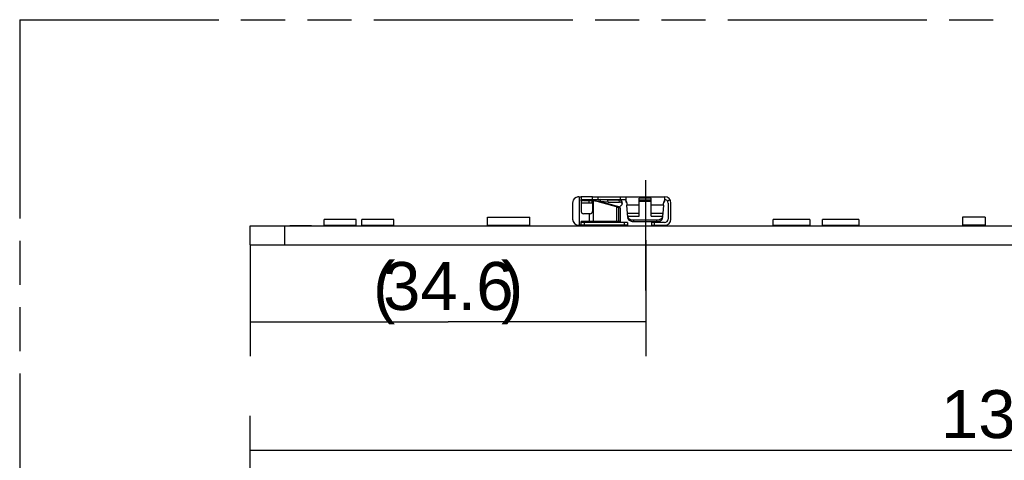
# Model space of a CAD drawing. Header units: millimetres. Extents: x 0 to 210, y 0 to 297.
# Tile 6 of 32: x 50 to 93, y 163 to 183. Entities that reach past the tile are written whole.
import ezdxf
from ezdxf.enums import TextEntityAlignment as Align

# ---------------------------------------------------------------- set-up
doc = ezdxf.new("R2010")
doc.units = ezdxf.units.MM
doc.header["$LTSCALE"] = 19.36
doc.linetypes.add('CENTER', pattern=[0.6, 0.375, -0.075, 0.075, -0.075])
doc.linetypes.add('PHANTOM', pattern=[0.8, 0.45, -0.05, 0.1, -0.05, 0.1, -0.05])
doc.layers.get('0').update_dxf_attribs({"linetype": 'CONTINUOUS'})
for name, color, linetype in [('DEFAULT_3', 7, 'PHANTOM'), ('Z_AXIS', 7, 'CONTINUOUS'), ('Z_DIM_2D', 7, 'CONTINUOUS')]:
    doc.layers.add(name, color=color, linetype=linetype)
doc.styles.add('TEXTSTYLE_3', font='helveticaneueltw1g-ltcn.otf')
doc.styles.add('TEXTSTYLE_4', font='gdt', dxfattribs={"width": 0.7})
doc.dimstyles.new('DIMSTYLE_10', dxfattribs={"dimtxt": 2.1, "dimasz": 3.5, "dimexe": 1.5, "dimexo": 0, "dimgap": 0.525, "dimtad": 1, "dimdec": 4, "dimlfac": 2, "dimdsep": 46, "dimtxsty": 'TEXTSTYLE_3', "dimblk": '_FILLED', "dimblk1": '_FILLED', "dimblk2": '_FILLED', "dimcen": 0.09, "dimclrt": 5, "dimazin": 2, "dimtp": 0.3, "dimtm": 0.3, "dimtfac": 1, "dimtdec": 4, "dimtofl": 0, "dimtmove": 0, "dimatfit": 3, "dimldrblk": '_FILLED', "dimfxl": 0, "dimtolj": 1, "dimarcsym": 0})
doc.dimstyles.new('DIMSTYLE_3', dxfattribs={"dimtxt": 2.1, "dimasz": 3.5, "dimexe": 1.5, "dimexo": 0, "dimgap": 0.525, "dimtad": 1, "dimdec": 3, "dimlfac": 2, "dimdsep": 46, "dimtxsty": 'TEXTSTYLE_3', "dimblk": '_FILLED', "dimblk1": '_FILLED', "dimblk2": '_FILLED', "dimcen": 0.09, "dimclrt": 5, "dimazin": 2, "dimtol": 1, "dimtp": 0.4, "dimtm": 0.4, "dimtfac": 1, "dimtdec": 3, "dimtofl": 0, "dimtmove": 0, "dimatfit": 3, "dimldrblk": '_FILLED', "dimfxl": 0, "dimtolj": 1, "dimarcsym": 0})

# ---------------------------------------------------------------- blocks, each defined once
blk = doc.blocks.new('*D4')
at = {"layer": 'Z_DIM_2D', "color": 2, "linetype": 'Continuous', "transparency": 16777216}
for p, q in [((60.217, 153.574), (60.217, 165.333)), ((129.717, 153.574), (129.717, 165.333)), ((60.217, 163.833), (94.967, 163.833)), ((129.717, 163.833), (94.967, 163.833))]:
    blk.add_line(p, q, dxfattribs=at)
at = {"layer": 'Z_DIM_2D', "color": 5, "linetype": 'Continuous', "transparency": 16777216}
for s, height, style, p in [('139', 2.1, 'TEXTSTYLE_3', (92.876, 164.358)), ('`', 1.47, 'TEXTSTYLE_4', (95.849, 164.673)), ('0.4', 1.47, 'TEXTSTYLE_3', (97.94, 164.673))]:
    blk.add_text(s, height=height, dxfattribs=dict(at, style=style)).set_placement(p, align=Align.CENTER)
blk = doc.blocks.new('_FILLED')
at = {"color": 0, "linetype": 'ByBlock'}
blk.add_solid([(0, 0), (-1, 0.125), (-1, -0.125)], dxfattribs=at)
blk = doc.blocks.new('_NONE')
blk = doc.blocks.new('*D19')
at = {"layer": 'Z_DIM_2D', "color": 2, "linetype": 'Continuous', "transparency": 16777216}
for p, q in [((60.217, 172.825), (60.217, 167.942)), ((77.517, 173.03), (77.517, 167.942)), ((60.217, 169.442), (68.867, 169.442)), ((77.517, 169.442), (68.867, 169.442))]:
    blk.add_line(p, q, dxfattribs=at)
at = {"layer": 'Z_DIM_2D', "color": 5, "linetype": 'Continuous', "transparency": 16777216, "style": 'TEXTSTYLE_3'}
for s, p in [('(', (66.074, 169.967)), (')', (71.672, 169.967)), ('34.6', (68.879, 169.967))]:
    blk.add_text(s, height=2.1, dxfattribs=at).set_placement(p, align=Align.CENTER)

msp = doc.modelspace()

# ---------------------------------------------------------------- linework, layer by layer
at = {"color": 6, "linetype": 'Continuous'}
for p, q in [((74.587659, 174.924968), (74.697616, 174.924968)), ((74.697115, 174.924968), (74.697115, 174.907617)), ((75.182778, 174.924968), (78.342147, 174.924968)), ((75.432778, 174.799968), (75.432778, 174.924968)), ((76.400726, 174.924968), (76.400726, 174.799968)), ((78.342147, 174.924968), (78.342147, 174.710763)), ((74.317147, 174.649968), (74.317147, 173.949968)), ((74.692147, 174.658064), (74.692147, 174.281119)), ((74.698496, 174.657798), (74.698117, 174.799968)), ((74.69836, 174.799968), (76.642147, 174.799968)), ((74.791405, 174.762468), (75.224508, 174.762468)), ((75.182778, 174.657529), (75.182778, 174.276552)), ((75.224508, 174.762468), (75.246613, 174.759289)), ((75.236403, 174.760579), (75.246612, 174.759284)), ((75.514796, 174.801242), (75.531441, 174.715523)), ((75.533873, 174.715207), (76.38624, 174.477743)), ((75.855102, 174.692099), (75.533873, 174.715207)), ((75.839751, 174.777745), (75.855105, 174.692093)), ((75.855105, 174.692093), (76.375157, 174.694934)), ((76.228704, 174.472386), (76.253837, 174.465384)), ((76.230805, 174.48212), (76.228712, 174.482122)), ((76.229269, 174.474808), (76.230399, 174.479654)), ((76.391082, 174.437468), (76.230805, 174.48212)), ((76.260807, 174.463716), (76.253838, 174.46538)), ((76.265774, 174.462522), (76.260807, 174.463716)), ((76.392086, 174.427148), (76.326394, 174.447299)), ((76.468565, 174.712069), (76.484258, 174.62642)), ((76.642147, 174.799968), (76.642147, 174.693757)), ((76.683585, 174.649031), (76.683633, 174.648861)), ((76.69186, 174.59527), (76.693569, 174.559881)), ((76.717777, 174.190917), (76.693569, 174.559881)), ((77.229647, 174.078275), (77.229647, 174.870274)), ((77.754647, 174.870274), (77.229647, 174.870274)), ((77.754647, 174.770135), (77.229647, 174.770135)), ((77.754647, 174.717865), (77.229647, 174.717865)), ((77.754647, 174.078274), (77.754647, 174.870274)), ((78.289273, 174.559881), (78.265789, 174.190917)), ((78.294316, 174.649465), (78.29436, 174.649966)), ((78.577291, 174.79256), (78.470408, 174.727746)), ((78.492147, 174.649968), (78.492147, 173.949968)), ((78.617147, 173.949968), (78.617147, 174.649968)), ((75.082778, 174.176795), (74.792147, 174.176795)), ((76.38624, 174.437468), (76.391082, 174.437468)), ((76.392086, 174.427148), (76.392086, 173.837468)), ((76.728736, 174.021452), (76.728736, 174.006579)), ((78.255123, 174.006577), (78.256279, 174.021944)), ((78.265789, 174.190917), (78.265182, 174.184286)), ((76.717147, 173.674968), (74.592148, 173.674968)), ((74.697115, 173.674968), (74.697115, 173.837468)), ((76.392086, 173.837468), (74.697806, 173.837468)), ((76.717147, 173.799968), (74.698129, 173.799968)), ((76.717147, 173.799968), (76.717147, 173.674968)), ((78.00673, 173.896665), (76.97713, 173.896665)), ((78.00673, 173.824968), (76.97713, 173.824968)), ((77.766313, 173.799968), (77.766313, 173.674968)), ((78.342147, 173.799968), (77.766313, 173.799968)), ((77.766313, 173.674968), (78.342147, 173.674968))]:
    msp.add_line(p, q, dxfattribs=at)
at = {"color": 9, "linetype": 'Continuous'}
for p, q in [((74.597615, 174.924968), (74.597615, 173.674968)), ((75.046621, 174.657798), (75.046621, 174.762468)), ((75.159291, 174.762468), (75.159291, 174.657798)), ((75.209734, 174.762468), (75.209734, 173.837468)), ((76.229834, 174.482391), (75.224508, 174.762468)), ((76.253838, 173.837468), (76.253838, 174.468885)), ((76.326394, 174.447299), (76.326394, 173.837468)), ((76.375157, 174.694934), (76.359464, 174.780584)), ((77.229647, 174.559881), (76.693569, 174.559881)), ((78.289273, 174.559881), (77.754647, 174.559881)), ((75.061854, 173.837468), (75.061854, 174.176795)), ((77.229647, 174.190917), (76.717777, 174.190917)), ((76.727609, 174.085684), (76.727609, 174.021452)), ((76.728737, 174.078275), (77.229647, 174.078275)), ((78.265789, 174.190917), (77.754647, 174.190917)), ((77.754647, 174.078273), (78.255123, 174.078273)), ((78.256279, 174.085956), (78.256279, 174.021944)), ((74.817147, 173.799968), (74.817147, 173.674968)), ((76.592147, 173.674968), (76.592147, 173.799968)), ((76.97713, 173.896665), (76.97713, 173.824968)), ((77.891313, 173.799968), (77.891313, 173.674968)), ((78.00673, 173.824968), (78.00673, 173.896665))]:
    msp.add_line(p, q, dxfattribs=at)
at = {"color": 7, "linetype": 'Continuous'}
for p, q in [((74.692147, 174.907376), (74.697115, 174.907617)), ((74.692147, 174.907376), (74.692147, 174.658064)), ((75.182778, 174.924968), (74.697616, 174.924968)), ((75.182778, 174.657529), (75.182778, 174.924968)), ((76.642147, 174.924968), (76.642147, 174.799968)), ((74.692147, 174.657798), (75.182778, 174.657798)), ((75.22323, 174.770278), (75.213461, 174.768753)), ((75.227708, 174.770972), (75.22323, 174.770278)), ((75.83975, 174.777735), (75.532401, 174.799968)), ((76.359464, 174.780584), (75.839751, 174.777745)), ((70.592147, 173.675468), (70.592147, 174.024968)), ((70.592147, 174.024968), (72.442147, 174.024968)), ((72.442147, 173.675468), (72.442147, 174.024968)), ((91.367147, 174.024968), (91.367147, 173.675468)), ((92.367147, 174.024968), (91.367147, 174.024968)), ((92.367147, 174.024968), (92.367147, 173.675468)), ((60.217147, 172.824968), (60.217147, 173.649968)), ((60.217147, 173.649968), (129.717147, 173.649968)), ((61.717147, 173.649968), (61.717147, 172.824968)), ((61.942147, 173.649968), (61.942147, 173.659968)), ((61.942147, 173.659968), (62.892147, 173.659968)), ((62.892147, 173.659968), (62.892147, 173.649968)), ((63.442147, 173.674968), (63.442147, 173.934968)), ((64.842147, 173.934968), (63.442147, 173.934968)), ((63.442147, 173.674968), (64.842147, 173.674968)), ((64.842147, 173.674968), (64.842147, 173.934968)), ((65.092147, 173.674968), (65.092147, 173.934968)), ((66.492147, 173.934968), (65.092147, 173.934968)), ((65.092147, 173.674968), (66.492147, 173.674968)), ((66.492147, 173.674968), (66.492147, 173.934968)), ((70.592147, 173.675468), (72.442147, 173.675468)), ((83.092147, 173.674968), (83.092147, 173.934968)), ((84.692147, 173.934968), (83.092147, 173.934968)), ((83.092147, 173.674968), (84.692147, 173.674968)), ((84.692147, 173.934968), (84.692147, 173.674968)), ((85.242147, 173.674968), (85.242147, 173.934968)), ((86.842147, 173.934968), (85.242147, 173.934968)), ((85.242147, 173.674968), (86.842147, 173.674968)), ((86.842147, 173.934968), (86.842147, 173.674968)), ((92.367147, 173.675468), (91.367147, 173.675468)), ((60.217147, 172.824968), (129.717147, 172.824968))]:
    msp.add_line(p, q, dxfattribs=at)
for centre, radius, start, end in [((74.592147, 174.649968), 0.275, 90.9351507, 152.6116693), ((74.607398, 174.619529), 0.306076, 93.6977777, 98.8917495), ((74.596762, 174.644972), 0.280515, 127.5968673, 152.1392387), ((75.911443, 170.357812), 4.465812, 98.0875496, 98.8068605), ((75.729307, 171.639662), 3.171087, 97.0397416, 98.0878093), ((75.643209, 172.336855), 2.468598, 95.6750521, 97.0396754), ((76.360421, 174.619605), 0.160982, 82.9232562, 90.3404188), ((76.405667, 174.700527), 0.063949, 7.0700806, 10.3990352), ((76.577147, 174.649468), 0.1505, 64.3658408, 82.0017116)]:
    msp.add_arc(centre, radius, start, end, dxfattribs=at)
at = {"color": 6, "linetype": 'Continuous'}
for centre, radius, start, end in [((78.342147, 174.649968), 0.275, 0, 90), ((74.592147, 174.649968), 0.275, 152.6116693, 180), ((74.794214, 174.636808), 0.12566, 90.002499, 114.728705), ((74.629081, 169.586665), 5.207477, 79.9650897, 81.1412619), ((75.453823, 171.094639), 3.464376, 76.2420171, 76.4454217), ((75.499073, 171.279951), 3.273619, 75.8092224, 76.239917), ((75.549797, 171.479368), 3.067852, 75.336587, 75.8146334), ((76.376117, 174.534108), 0.160829, 82.7424982, 90.3419718), ((73.806297, 174.056274), 2.614409, 9.286588, 9.5962396), ((76.499865, 174.429744), 0.125793, 127.7466928, 133.9829407), ((76.508117, 174.419161), 0.139213, 121.8494618, 127.766029), ((76.577864, 174.590095), 0.121976, 49.2385275, 58.1960731), ((50.850416, 175.863414), 27.469803, 357.2801015, 357.4220232), ((78.563275, 174.615069), 0.27117, 168.000295, 172.6062368), ((78.529562, 174.622281), 0.236694, 162.8995292, 168.0111624), ((78.502692, 174.630496), 0.208597, 157.2502346, 162.8859602), ((78.342147, 174.649968), 0.15, 0, 90), ((74.792042, 174.27669), 0.099895, 180.0792444, 270.0604946), ((75.082883, 174.27669), 0.099895, 269.9395052, 359.9207554), ((76.559992, 174.476493), 0.173359, 190.4806028, 193.0092802), ((68.970873, 173.459636), 7.781342, 5.0897604, 5.3925416), ((91.080485, 174.754781), 14.371607, 182.6685492, 182.8407105), ((86.583174, 174.532438), 9.868803, 182.8454409, 182.9679831), ((77.055892, 174.038326), 0.328716, 182.9423157, 185.5853909), ((77.947686, 174.037429), 0.308981, 354.269741, 357.1274779), ((75.822181, 174.332425), 2.446545, 354.2181175, 354.6924253), ((69.815054, 174.450526), 8.452098, 357.0934515, 357.2264133), ((70.96902, 174.778099), 7.320125, 354.7328572, 355.0774691), ((87.771614, 173.325875), 9.54511, 174.840307, 175.0471086), ((74.592147, 173.949968), 0.275, 180.0000005, 270), ((78.078061, 174.032399), 0.179012, 335.496458, 343.5843504), ((78.084946, 174.030359), 0.17183, 343.5877732, 352.044834), ((78.342147, 173.949968), 0.275, 270, 360), ((78.342147, 173.949968), 0.15, 270, 360)]:
    msp.add_arc(centre, radius, start, end, dxfattribs=at)
at = {"color": 7, "linetype": 'Continuous'}
for points, knots in [([(74.560089, 174.921927), (74.54744, 174.919958), (74.499852, 174.909735), (74.454524, 174.888434), (74.425619, 174.867231)], [0, 0, 0, 0, 0.263132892, 1, 1, 1, 1]), ([(76.447755, 174.749723), (76.443636, 174.753725), (76.424062, 174.769215), (76.399188, 174.776998), (76.380253, 174.77936)], [0, 0, 0, 0, 0.231367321, 1, 1, 1, 1]), ([(76.468565, 174.712069), (76.466636, 174.722578), (76.460183, 174.736351), (76.450471, 174.747085), (76.447755, 174.749723)], [0, 0, 0, 0, 0.738363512, 1, 1, 1, 1]), ([(76.458626, 174.662204), (76.460763, 174.66584), (76.467918, 174.680092), (76.470572, 174.696755), (76.469129, 174.708398)], [0, 0, 0, 0, 0.264436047, 1, 1, 1, 1])]:
    msp.add_open_spline(points, degree=3, knots=knots, dxfattribs=at)
at = {"color": 6, "linetype": 'Continuous'}
for points in [[(74.698117, 174.718268), (74.709778, 174.73193), (74.724767, 174.743269), (74.741073, 174.750801)], [(76.38624, 174.477743), (76.387298, 174.481664), (76.388681, 174.485509), (76.390327, 174.489222)], [(76.642147, 174.730247), (76.662234, 174.707362), (76.675866, 174.678303), (76.683633, 174.648861)], [(76.657504, 174.682483), (76.668099, 174.673328), (76.677248, 174.661997), (76.683435, 174.649436)], [(76.683633, 174.648861), (76.688243, 174.631386), (76.691568, 174.61334), (76.69186, 174.59527)], [(78.292418, 174.62785), (78.292745, 174.635076), (78.293426, 174.642287), (78.294297, 174.649467)], [(78.310324, 174.711162), (78.318009, 174.729442), (78.328734, 174.746819), (78.342147, 174.761424)], [(76.728736, 174.078275), (76.728239, 174.080738), (76.727769, 174.083238), (76.727771, 174.085751)], [(78.256279, 174.085956), (78.25602, 174.083418), (78.255788, 174.080829), (78.254955, 174.078417)], [(76.97713, 173.824968), (76.947029, 173.824968), (76.916567, 173.829477), (76.887842, 173.838476)], [(78.096009, 173.838473), (78.067286, 173.829477), (78.036828, 173.824968), (78.00673, 173.824968)]]:
    msp.add_open_spline(points, degree=3, dxfattribs=at)
for points, knots in [([(75.246613, 174.759285), (75.261861, 174.757092), (75.323372, 174.748272), (75.384857, 174.739261), (75.431027, 174.732021)], [0, 0, 0, 0, 0.247914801, 1, 1, 1, 1]), ([(76.386044, 174.477791), (76.386143, 174.475392), (76.386721, 174.464399), (76.387955, 174.453423), (76.389525, 174.444958)], [0, 0, 0, 0, 0.218074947, 1, 1, 1, 1]), ([(76.390327, 174.489222), (76.391564, 174.492014), (76.397365, 174.503399), (76.405531, 174.513509), (76.412509, 174.520258)], [0, 0, 0, 0, 0.239306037, 1, 1, 1, 1]), ([(76.484255, 174.626419), (76.481073, 174.643755), (76.456236, 174.678701), (76.417395, 174.690965), (76.396435, 174.693649)], [0, 0, 0, 0, 0.45475566, 1, 1, 1, 1]), ([(76.434656, 174.537414), (76.438878, 174.540041), (76.454267, 174.55075), (76.467508, 174.564886), (76.474459, 174.576795)], [0, 0, 0, 0, 0.265047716, 1, 1, 1, 1]), ([(76.474459, 174.576795), (76.476739, 174.580702), (76.484278, 174.596005), (76.486517, 174.614089), (76.484255, 174.626419)], [0, 0, 0, 0, 0.265135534, 1, 1, 1, 1]), ([(78.342147, 174.710763), (78.325384, 174.700806), (78.305361, 174.681134), (78.295975, 174.656461), (78.294384, 174.649966)], [0, 0, 0, 0, 0.744592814, 1, 1, 1, 1]), ([(76.727609, 174.085684), (76.727084, 174.090687), (76.724927, 174.112103), (76.72301, 174.133542), (76.721533, 174.149968)], [0, 0, 0, 0, 0.23373995, 1, 1, 1, 1]), ([(76.810654, 173.948676), (76.788928, 173.964561), (76.751488, 174.002818), (76.732213, 174.053272), (76.728737, 174.078275)], [0, 0, 0, 0, 0.516001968, 1, 1, 1, 1]), ([(78.255123, 174.078273), (78.251645, 174.053268), (78.232368, 174.002812), (78.194924, 173.964554), (78.173197, 173.948669)], [0, 0, 0, 0, 0.483996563, 1, 1, 1, 1]), ([(76.887842, 173.838476), (76.847537, 173.851101), (76.774196, 173.892427), (76.73398, 173.968867), (76.728736, 174.006581)], [0, 0, 0, 0, 0.52589834, 1, 1, 1, 1]), ([(76.97713, 173.896665), (76.961994, 173.896665), (76.903466, 173.900944), (76.845791, 173.922984), (76.810654, 173.948676)], [0, 0, 0, 0, 0.258009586, 1, 1, 1, 1]), ([(78.173197, 173.948669), (78.161694, 173.94026), (78.111311, 173.909815), (78.051164, 173.896665), (78.00673, 173.896665)], [0, 0, 0, 0, 0.242811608, 1, 1, 1, 1]), ([(78.24095, 173.958154), (78.228218, 173.930195), (78.186337, 173.878406), (78.127807, 173.848433), (78.096009, 173.838473)], [0, 0, 0, 0, 0.479692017, 1, 1, 1, 1])]:
    msp.add_open_spline(points, degree=3, knots=knots, dxfattribs=at)
at = {"color": 7, "linetype": 'Continuous'}
msp.add_open_spline([(76.589232, 174.799466), (76.607477, 174.797952), (76.625714, 174.79296), (76.642235, 174.785071)], degree=3, dxfattribs=at)
at = {"layer": 'DEFAULT_3', "color": 91, "linetype": 'PHANTOM', "true_color": 0x80ff80}
for q in [(50.128636, 132.68), (150.128636, 182.68)]:
    msp.add_line((50.128636, 182.68), q, dxfattribs=at)
at = {"layer": 'Z_AXIS', "color": 7, "linetype": 'CENTER'}
msp.add_line((77.517147, 170.824968), (77.517147, 175.649968), dxfattribs=at)

# ---------------------------------------------------------------- dimensions: what is measured, and where the dimension line sits
at = {"layer": 'Z_DIM_2D', "color": 2, "linetype": 'Continuous'}
dim = msp.add_linear_dim(base=(77.517147, 169.441829), p1=(60.217147, 172.824968), p2=(77.517147, 173.030476), text='(<>)', dimstyle='DIMSTYLE_10', override={"dimblk1": 'NONE', "dimblk2": 'NONE', "dimsah": 1}, dxfattribs=at)
dim.commit()
dim.dimension.update_dxf_attribs({"geometry": '*D19', "text_midpoint": (68.867147, 169.441829), "dimtype": 160})
dim = msp.add_linear_dim(base=(129.717147, 163.833178), p1=(60.217147, 153.573721), p2=(129.717147, 153.573721), dimstyle='DIMSTYLE_3', override={"dimblk1": 'NONE', "dimblk2": 'NONE', "dimsah": 1}, dxfattribs=at)
dim.commit()
dim.dimension.update_dxf_attribs({"geometry": '*D4', "text_midpoint": (94.967147, 163.833178), "dimtype": 160})

doc.saveas('drawing.dxf')
